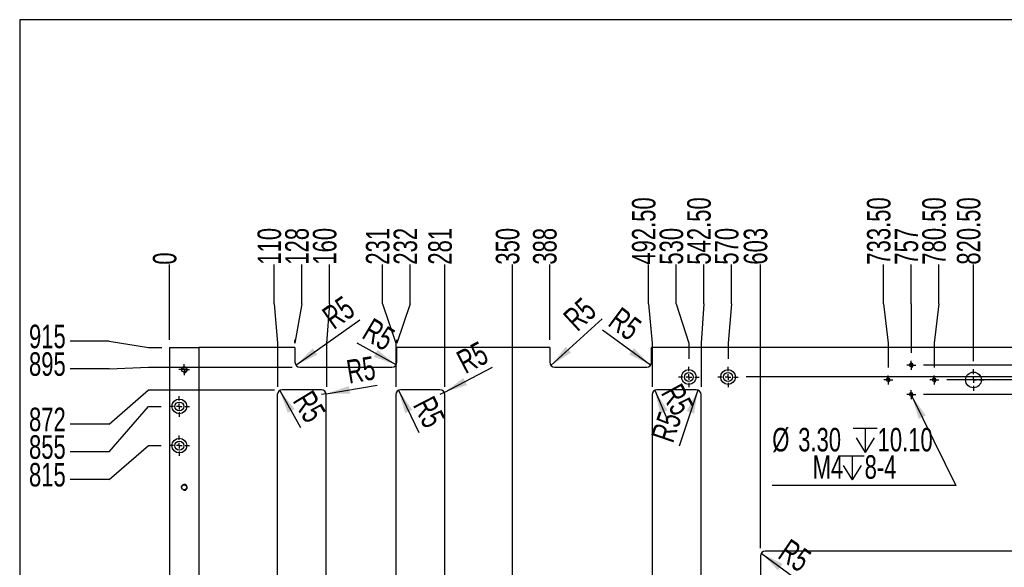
# Model space of a CAD drawing. Extents: x 14 to 410, y -22 to 279.
# Tile 11 of 16: x 20 to 146, y 209 to 279. Entities that reach past the tile are written whole.
import ezdxf

# ---------------------------------------------------------------- set-up
doc = ezdxf.new("R2010")
doc.units = 0
doc.linetypes.add('SLD-實線', pattern=[0])
doc.layers.get('0').update_dxf_attribs({"linetype": 'CONTINUOUS'})
doc.styles.add('SLDTEXTSTYLE0', font='TXT', dxfattribs={"width": 0.7})
doc.dimstyles.new('SLDDIMSTYLE0', dxfattribs={"dimtxt": 3, "dimasz": 3, "dimexe": 0, "dimexo": 0.0625, "dimgap": 0.75, "dimtad": 0, "dimtih": 1, "dimtoh": 1, "dimdec": 0, "dimlfac": 8, "dimrnd": 1e-09, "dimdsep": 46, "dimtxsty": 'SLDTEXTSTYLE0', "dimblk1": 'NONE', "dimblk2": 'NONE', "dimsah": 1, "dimcen": 0.09, "dimadec": 0, "dimazin": 0, "dimtfac": 1, "dimtdec": 3, "dimtofl": 0, "dimtmove": 0, "dimatfit": 3, "dimldrblk": 'NONE', "dimfxl": 0, "dimtolj": 1, "dimtzin": 12, "dimarcsym": 0})
doc.dimstyles.new('SLDDIMSTYLE1', dxfattribs={"dimtxt": 3, "dimasz": 3, "dimexe": 0, "dimexo": 0.0625, "dimgap": 0.75, "dimtad": 0, "dimtih": 1, "dimtoh": 1, "dimlfac": 8, "dimrnd": 1e-09, "dimzin": 12, "dimdsep": 46, "dimtxsty": 'SLDTEXTSTYLE0', "dimblk1": 'NONE', "dimblk2": 'NONE', "dimsah": 1, "dimcen": 0.09, "dimadec": 0, "dimazin": 0, "dimtfac": 1, "dimtdec": 3, "dimtofl": 0, "dimtmove": 0, "dimatfit": 3, "dimldrblk": 'NONE', "dimfxl": 0, "dimtolj": 1, "dimtzin": 12, "dimarcsym": 0})
doc.dimstyles.new('SLDDIMSTYLE4', dxfattribs={"dimtxt": 3, "dimasz": 3, "dimexe": 0, "dimexo": 0.0625, "dimgap": 0.75, "dimtad": 0, "dimtih": 1, "dimtoh": 1, "dimlfac": 8, "dimrnd": 1e-09, "dimzin": 4, "dimdsep": 46, "dimtxsty": 'SLDTEXTSTYLE0', "dimblk1": 'NONE', "dimblk2": 'NONE', "dimsah": 1, "dimcen": 0.09, "dimadec": 0, "dimazin": 0, "dimtfac": 1, "dimtdec": 3, "dimtofl": 0, "dimtmove": 0, "dimatfit": 3, "dimldrblk": 'NONE', "dimfxl": 0, "dimtolj": 1, "dimtzin": 12, "dimarcsym": 0})
doc.dimstyles.new('SLDDIMSTYLE5', dxfattribs={"dimtxt": 3, "dimasz": 3, "dimexe": 0, "dimexo": 0.0625, "dimgap": 0.75, "dimtad": 1, "dimlfac": 8, "dimrnd": 1e-09, "dimzin": 12, "dimdsep": 46, "dimtxsty": 'SLDTEXTSTYLE0', "dimsah": 1, "dimcen": 0, "dimadec": 0, "dimazin": 0, "dimtfac": 1, "dimtdec": 3, "dimtofl": 0, "dimtmove": 1, "dimatfit": 3, "dimfxl": 0, "dimtolj": 1, "dimtzin": 12, "dimarcsym": 0})
doc.dimstyles.new('SLDDIMSTYLE6', dxfattribs={"dimtxt": 3, "dimasz": 3, "dimexe": 0, "dimexo": 0.0625, "dimgap": 0.75, "dimtad": 1, "dimlfac": 8, "dimrnd": 1e-09, "dimzin": 12, "dimdsep": 46, "dimtxsty": 'SLDTEXTSTYLE0', "dimsah": 1, "dimcen": 0, "dimadec": 0, "dimazin": 0, "dimtfac": 1, "dimtdec": 3, "dimtofl": 0, "dimtmove": 0, "dimatfit": 3, "dimfxl": 0, "dimtolj": 1, "dimtzin": 12, "dimarcsym": 0})
doc.dimstyles.new('SLDDIMSTYLE9', dxfattribs={"dimtxt": 3, "dimasz": 3, "dimexe": 0, "dimexo": 0.0625, "dimgap": 0.75, "dimtad": 0, "dimtih": 1, "dimtoh": 1, "dimlfac": 8, "dimrnd": 1e-09, "dimzin": 4, "dimdsep": 46, "dimtxsty": 'SLDTEXTSTYLE0', "dimblk1": 'NONE', "dimsah": 1, "dimcen": 0, "dimadec": 0, "dimazin": 0, "dimtfac": 1, "dimtdec": 3, "dimtmove": 0, "dimatfit": 3, "dimldrblk": 'NONE', "dimfxl": 0, "dimtolj": 1, "dimtzin": 12, "dimarcsym": 0})

# ---------------------------------------------------------------- blocks, each defined once
blk = doc.blocks.new('_D_54')
at = {"color": 7, "linetype": 'SLD-實線', "transparency": 16777216}
for p, q in [((31.43, 219.87), (36.43, 224.2)), ((36.43, 224.2), (38.05, 224.2)), ((31.43, 219.87), (26.43, 219.87))]:
    blk.add_line(p, q, dxfattribs=at)
at = {"color": 7, "linetype": 'SLD-實線', "transparency": 16777216, "insert": (21.19, 221.99), "char_height": 3, "attachment_point": 1, "style": 'SLDTEXTSTYLE0'}
blk.add_mtext('815', dxfattribs=at)
blk = doc.blocks.new('_NONE')
blk = doc.blocks.new('_D_55')
at = {"color": 7, "linetype": 'SLD-實線', "transparency": 16777216}
for p, q in [((31.43, 223.39), (36.43, 229.2)), ((36.43, 229.2), (38.05, 229.2)), ((31.43, 223.39), (26.43, 223.39))]:
    blk.add_line(p, q, dxfattribs=at)
at = {"color": 7, "linetype": 'SLD-實線', "transparency": 16777216, "insert": (21.19, 225.52), "char_height": 3, "attachment_point": 1, "style": 'SLDTEXTSTYLE0'}
blk.add_mtext('855', dxfattribs=at)
blk = doc.blocks.new('_D_56')
at = {"color": 7, "linetype": 'SLD-實線', "transparency": 16777216}
for p, q in [((31.43, 226.92), (36.43, 231.32)), ((36.43, 231.32), (52.49, 231.32)), ((31.43, 226.92), (26.43, 226.92))]:
    blk.add_line(p, q, dxfattribs=at)
at = {"color": 7, "linetype": 'SLD-實線', "transparency": 16777216, "insert": (21.19, 229.04), "char_height": 3, "attachment_point": 1, "style": 'SLDTEXTSTYLE0'}
blk.add_mtext('872', dxfattribs=at)
blk = doc.blocks.new('_D_57')
at = {"color": 7, "linetype": 'SLD-實線', "transparency": 16777216}
for p, q in [((31.43, 233.97), (26.43, 233.97)), ((31.43, 233.97), (36.43, 234.2)), ((36.43, 234.2), (54.74, 234.2))]:
    blk.add_line(p, q, dxfattribs=at)
at = {"color": 7, "linetype": 'SLD-實線', "transparency": 16777216, "insert": (21.19, 236.1), "char_height": 3, "attachment_point": 1, "style": 'SLDTEXTSTYLE0'}
blk.add_mtext('895', dxfattribs=at)
blk = doc.blocks.new('_D_58')
at = {"color": 7, "linetype": 'SLD-實線', "transparency": 16777216}
for p, q in [((31.43, 237.5), (26.43, 237.5)), ((31.43, 237.5), (36.43, 236.7)), ((36.43, 236.7), (38.12, 236.7))]:
    blk.add_line(p, q, dxfattribs=at)
at = {"color": 7, "linetype": 'SLD-實線', "transparency": 16777216, "insert": (21.19, 239.62), "char_height": 3, "attachment_point": 1, "style": 'SLDTEXTSTYLE0'}
blk.add_mtext('915', dxfattribs=at)
blk = doc.blocks.new('_D_59')
at = {"color": 7, "linetype": 'SLD-實線', "transparency": 16777216}
blk.add_line((39.12, 237.7), (39.12, 247.27), dxfattribs=at)
at = {"color": 7, "linetype": 'SLD-實線', "transparency": 16777216, "insert": (36.99, 247.27), "char_height": 3, "attachment_point": 1, "rotation": 90, "style": 'SLDTEXTSTYLE0'}
blk.add_mtext('0', dxfattribs=at)
blk = doc.blocks.new('_D_60')
at = {"color": 7, "linetype": 'SLD-實線', "transparency": 16777216}
for p, q in [((52.46, 242.27), (52.46, 247.27)), ((52.46, 242.27), (52.87, 237.27)), ((52.87, 237.27), (52.87, 231.7))]:
    blk.add_line(p, q, dxfattribs=at)
at = {"color": 7, "linetype": 'SLD-實線', "transparency": 16777216, "insert": (50.34, 247.27), "char_height": 3, "attachment_point": 1, "rotation": 90, "style": 'SLDTEXTSTYLE0'}
blk.add_mtext('110', dxfattribs=at)
blk = doc.blocks.new('_D_61')
at = {"color": 7, "linetype": 'SLD-實線', "transparency": 16777216}
for p, q in [((55.99, 242.27), (55.99, 247.27)), ((55.99, 242.27), (55.12, 237.27)), ((55.12, 237.27), (55.12, 237.7))]:
    blk.add_line(p, q, dxfattribs=at)
at = {"color": 7, "linetype": 'SLD-實線', "transparency": 16777216, "insert": (53.87, 247.27), "char_height": 3, "attachment_point": 1, "rotation": 90, "style": 'SLDTEXTSTYLE0'}
blk.add_mtext('128', dxfattribs=at)
blk = doc.blocks.new('_D_62')
at = {"color": 7, "linetype": 'SLD-實線', "transparency": 16777216}
for p, q in [((59.52, 242.27), (59.52, 247.27)), ((59.52, 242.27), (59.12, 237.27)), ((59.12, 237.27), (59.12, 231.7))]:
    blk.add_line(p, q, dxfattribs=at)
at = {"color": 7, "linetype": 'SLD-實線', "transparency": 16777216, "insert": (57.4, 247.27), "char_height": 3, "attachment_point": 1, "rotation": 90, "style": 'SLDTEXTSTYLE0'}
blk.add_mtext('160', dxfattribs=at)
blk = doc.blocks.new('_D_63')
at = {"color": 7, "linetype": 'SLD-實線', "transparency": 16777216}
for p, q in [((66.29, 242.27), (66.29, 247.27)), ((66.29, 242.27), (67.99, 237.27)), ((67.99, 237.27), (67.99, 231.7))]:
    blk.add_line(p, q, dxfattribs=at)
at = {"color": 7, "linetype": 'SLD-實線', "transparency": 16777216, "insert": (64.17, 247.27), "char_height": 3, "attachment_point": 1, "rotation": 90, "style": 'SLDTEXTSTYLE0'}
blk.add_mtext('231', dxfattribs=at)
blk = doc.blocks.new('_D_64')
at = {"color": 7, "linetype": 'SLD-實線', "transparency": 16777216}
for p, q in [((69.82, 242.27), (69.82, 247.27)), ((69.82, 242.27), (68.12, 237.27)), ((68.12, 237.27), (68.12, 237.7))]:
    blk.add_line(p, q, dxfattribs=at)
at = {"color": 7, "linetype": 'SLD-實線', "transparency": 16777216, "insert": (67.7, 247.27), "char_height": 3, "attachment_point": 1, "rotation": 90, "style": 'SLDTEXTSTYLE0'}
blk.add_mtext('232', dxfattribs=at)
blk = doc.blocks.new('_D_65')
at = {"color": 7, "linetype": 'SLD-實線', "transparency": 16777216}
blk.add_line((74.24, 231.7), (74.24, 247.27), dxfattribs=at)
at = {"color": 7, "linetype": 'SLD-實線', "transparency": 16777216, "insert": (72.12, 247.27), "char_height": 3, "attachment_point": 1, "rotation": 90, "style": 'SLDTEXTSTYLE0'}
blk.add_mtext('281', dxfattribs=at)
blk = doc.blocks.new('_D_66')
at = {"color": 7, "linetype": 'SLD-實線', "transparency": 16777216}
blk.add_line((82.87, 199.01), (82.87, 247.27), dxfattribs=at)
at = {"color": 7, "linetype": 'SLD-實線', "transparency": 16777216, "insert": (80.74, 247.27), "char_height": 3, "attachment_point": 1, "rotation": 90, "style": 'SLDTEXTSTYLE0'}
blk.add_mtext('350', dxfattribs=at)
blk = doc.blocks.new('_D_67')
at = {"color": 7, "linetype": 'SLD-實線', "transparency": 16777216}
blk.add_line((87.62, 237.7), (87.62, 247.27), dxfattribs=at)
at = {"color": 7, "linetype": 'SLD-實線', "transparency": 16777216, "insert": (85.49, 247.27), "char_height": 3, "attachment_point": 1, "rotation": 90, "style": 'SLDTEXTSTYLE0'}
blk.add_mtext('388', dxfattribs=at)
blk = doc.blocks.new('_D_68')
at = {"color": 7, "linetype": 'SLD-實線', "transparency": 16777216}
for p, q in [((100.23, 242.27), (100.23, 247.27)), ((100.23, 242.27), (100.68, 237.27)), ((100.68, 237.27), (100.68, 231.7))]:
    blk.add_line(p, q, dxfattribs=at)
at = {"color": 7, "linetype": 'SLD-實線', "transparency": 16777216, "insert": (98.11, 247.27), "char_height": 3, "attachment_point": 1, "rotation": 90, "style": 'SLDTEXTSTYLE0'}
blk.add_mtext('492.50', dxfattribs=at)
blk = doc.blocks.new('_D_69')
at = {"color": 7, "linetype": 'SLD-實線', "transparency": 16777216}
for p, q in [((103.76, 242.27), (103.76, 247.27)), ((103.76, 242.27), (105.37, 237.27)), ((105.37, 237.27), (105.37, 235.26))]:
    blk.add_line(p, q, dxfattribs=at)
at = {"color": 7, "linetype": 'SLD-實線', "transparency": 16777216, "insert": (101.64, 247.27), "char_height": 3, "attachment_point": 1, "rotation": 90, "style": 'SLDTEXTSTYLE0'}
blk.add_mtext('530', dxfattribs=at)
blk = doc.blocks.new('_D_70')
at = {"color": 7, "linetype": 'SLD-實線', "transparency": 16777216}
for p, q in [((107.29, 242.27), (107.29, 247.27)), ((107.29, 242.27), (106.93, 237.27)), ((106.93, 237.27), (106.93, 231.7))]:
    blk.add_line(p, q, dxfattribs=at)
at = {"color": 7, "linetype": 'SLD-實線', "transparency": 16777216, "insert": (105.16, 247.27), "char_height": 3, "attachment_point": 1, "rotation": 90, "style": 'SLDTEXTSTYLE0'}
blk.add_mtext('542.50', dxfattribs=at)
blk = doc.blocks.new('_D_71')
at = {"color": 7, "linetype": 'SLD-實線', "transparency": 16777216}
for p, q in [((110.81, 242.27), (110.81, 247.27)), ((110.81, 242.27), (110.37, 237.27)), ((110.37, 237.27), (110.37, 235.26))]:
    blk.add_line(p, q, dxfattribs=at)
at = {"color": 7, "linetype": 'SLD-實線', "transparency": 16777216, "insert": (108.69, 247.27), "char_height": 3, "attachment_point": 1, "rotation": 90, "style": 'SLDTEXTSTYLE0'}
blk.add_mtext('570', dxfattribs=at)
blk = doc.blocks.new('_D_72')
at = {"color": 7, "linetype": 'SLD-實線', "transparency": 16777216}
blk.add_line((114.49, 211.14), (114.49, 247.27), dxfattribs=at)
at = {"color": 7, "linetype": 'SLD-實線', "transparency": 16777216, "insert": (112.37, 247.27), "char_height": 3, "attachment_point": 1, "rotation": 90, "style": 'SLDTEXTSTYLE0'}
blk.add_mtext('603', dxfattribs=at)
blk = doc.blocks.new('_D_73')
at = {"color": 7, "linetype": 'SLD-實線', "transparency": 16777216}
for p, q in [((130.21, 242.27), (130.21, 247.27)), ((130.21, 242.27), (130.8, 237.27)), ((130.8, 237.27), (130.8, 234.15))]:
    blk.add_line(p, q, dxfattribs=at)
at = {"color": 7, "linetype": 'SLD-實線', "transparency": 16777216, "insert": (128.09, 247.27), "char_height": 3, "attachment_point": 1, "rotation": 90, "style": 'SLDTEXTSTYLE0'}
blk.add_mtext('733.50', dxfattribs=at)
blk = doc.blocks.new('_D_74')
at = {"color": 7, "linetype": 'SLD-實線', "transparency": 16777216}
for p, q in [((133.74, 242.27), (133.74, 247.27)), ((133.74, 242.27), (133.74, 237.27)), ((133.74, 237.27), (133.74, 236.03))]:
    blk.add_line(p, q, dxfattribs=at)
at = {"color": 7, "linetype": 'SLD-實線', "transparency": 16777216, "insert": (131.62, 247.27), "char_height": 3, "attachment_point": 1, "rotation": 90, "style": 'SLDTEXTSTYLE0'}
blk.add_mtext('757', dxfattribs=at)
blk = doc.blocks.new('_D_75')
at = {"color": 7, "linetype": 'SLD-實線', "transparency": 16777216}
for p, q in [((137.27, 242.27), (137.27, 247.27)), ((137.27, 242.27), (136.68, 237.27)), ((136.68, 237.27), (136.68, 234.15))]:
    blk.add_line(p, q, dxfattribs=at)
at = {"color": 7, "linetype": 'SLD-實線', "transparency": 16777216, "insert": (135.15, 247.27), "char_height": 3, "attachment_point": 1, "rotation": 90, "style": 'SLDTEXTSTYLE0'}
blk.add_mtext('780.50', dxfattribs=at)
blk = doc.blocks.new('_D_76')
at = {"color": 7, "linetype": 'SLD-實線', "transparency": 16777216}
blk.add_line((141.68, 234.95), (141.68, 247.27), dxfattribs=at)
at = {"color": 7, "linetype": 'SLD-實線', "transparency": 16777216, "insert": (139.56, 247.27), "char_height": 3, "attachment_point": 1, "rotation": 90, "style": 'SLDTEXTSTYLE0'}
blk.add_mtext('820.50', dxfattribs=at)
blk = doc.blocks.new('_D_77')
at = {"color": 7, "linetype": 'SLD-實線', "transparency": 16777216}
for p, q in [((195.81, 242.27), (195.81, 247.27)), ((195.81, 242.27), (197.49, 237.27)), ((197.49, 237.27), (197.49, 211.14))]:
    blk.add_line(p, q, dxfattribs=at)
at = {"color": 7, "linetype": 'SLD-實線', "transparency": 16777216, "insert": (193.69, 247.27), "char_height": 3, "attachment_point": 1, "rotation": 90, "style": 'SLDTEXTSTYLE0'}
blk.add_mtext('1267', dxfattribs=at)
blk = doc.blocks.new('_D_78')
at = {"color": 7, "linetype": 'SLD-實線', "transparency": 16777216}
for p, q in [((199.34, 242.27), (199.34, 247.27)), ((199.34, 242.27), (199.12, 237.27)), ((199.12, 237.27), (199.12, 231.51))]:
    blk.add_line(p, q, dxfattribs=at)
at = {"color": 7, "linetype": 'SLD-實線', "transparency": 16777216, "insert": (197.22, 247.27), "char_height": 3, "attachment_point": 1, "rotation": 90, "style": 'SLDTEXTSTYLE0'}
blk.add_mtext('1280', dxfattribs=at)
blk = doc.blocks.new('_D_99')
at = {"color": 7, "linetype": 'SLD-實線', "transparency": 16777216}
for p, q in [((201.19, 230.7), (135.32, 230.7)), ((206.19, 222.59), (201.19, 230.7)), ((206.19, 222.59), (211.19, 222.59))]:
    blk.add_line(p, q, dxfattribs=at)
at = {"color": 7, "linetype": 'SLD-實線', "transparency": 16777216, "insert": (211.19, 224.71), "char_height": 3, "attachment_point": 1, "style": 'SLDTEXTSTYLE0'}
blk.add_mtext('867', dxfattribs=at)
blk = doc.blocks.new('_D_100')
at = {"color": 7, "linetype": 'SLD-實線', "transparency": 16777216}
for p, q in [((201.19, 232.57), (138.26, 232.57)), ((206.19, 226.12), (201.19, 232.57)), ((206.19, 226.12), (211.19, 226.12))]:
    blk.add_line(p, q, dxfattribs=at)
at = {"color": 7, "linetype": 'SLD-實線', "transparency": 16777216, "insert": (211.19, 228.24), "char_height": 3, "attachment_point": 1, "style": 'SLDTEXTSTYLE0'}
blk.add_mtext('882', dxfattribs=at)
blk = doc.blocks.new('_D_101')
at = {"color": 7, "linetype": 'SLD-實線', "transparency": 16777216}
for p, q in [((201.19, 232.95), (112.68, 232.95)), ((206.19, 229.64), (201.19, 232.95)), ((206.19, 229.64), (211.19, 229.64))]:
    blk.add_line(p, q, dxfattribs=at)
at = {"color": 7, "linetype": 'SLD-實線', "transparency": 16777216, "insert": (211.19, 231.77), "char_height": 3, "attachment_point": 1, "style": 'SLDTEXTSTYLE0'}
blk.add_mtext('885', dxfattribs=at)
blk = doc.blocks.new('_D_102')
at = {"color": 7, "linetype": 'SLD-實線', "transparency": 16777216}
for p, q in [((201.19, 234.45), (135.32, 234.45)), ((206.19, 233.17), (201.19, 234.45)), ((206.19, 233.17), (211.19, 233.17))]:
    blk.add_line(p, q, dxfattribs=at)
at = {"color": 7, "linetype": 'SLD-實線', "transparency": 16777216, "insert": (211.19, 235.29), "char_height": 3, "attachment_point": 1, "style": 'SLDTEXTSTYLE0'}
blk.add_mtext('897', dxfattribs=at)
blk = doc.blocks.new('_D_104')
at = {"color": 7, "linetype": 'SLD-實線', "transparency": 16777216}
blk.add_line((55.23, 234.46), (63.41, 240.24), dxfattribs=at)
blk.add_solid([(55.23, 234.46), (57.97, 235.78), (57.39, 236.6)], dxfattribs=at)
at = {"color": 7, "linetype": 'SLD-實線', "transparency": 16777216, "insert": (58.33, 241.36), "char_height": 3, "attachment_point": 1, "rotation": 35.4802, "style": 'SLDTEXTSTYLE0'}
blk.add_mtext('R5', dxfattribs=at)
blk = doc.blocks.new('_D_105')
at = {"color": 7, "linetype": 'SLD-實線', "transparency": 16777216}
blk.add_line((68.03, 234.5), (63.06, 237.26), dxfattribs=at)
blk.add_solid([(68.03, 234.5), (65.65, 236.4), (65.16, 235.52)], dxfattribs=at)
at = {"color": 7, "linetype": 'SLD-實線', "transparency": 16777216, "insert": (65.03, 240.59), "char_height": 3, "attachment_point": 1, "rotation": 329.2693, "style": 'SLDTEXTSTYLE0'}
blk.add_mtext('R5', dxfattribs=at)
blk = doc.blocks.new('_D_106')
at = {"color": 7, "linetype": 'SLD-實線', "transparency": 16777216}
blk.add_line((87.78, 234.4), (94.3, 240.37), dxfattribs=at)
blk.add_solid([(87.78, 234.4), (90.33, 236.06), (89.66, 236.79)], dxfattribs=at)
at = {"color": 7, "linetype": 'SLD-實線', "transparency": 16777216, "insert": (89.11, 240.83), "char_height": 3, "attachment_point": 1, "rotation": 42.8615, "style": 'SLDTEXTSTYLE0'}
blk.add_mtext('R5', dxfattribs=at)
blk = doc.blocks.new('_D_107')
at = {"color": 7, "linetype": 'SLD-實線', "transparency": 16777216}
blk.add_line((100.49, 234.45), (94.37, 238.9), dxfattribs=at)
blk.add_solid([(100.49, 234.45), (98.36, 236.62), (97.77, 235.81)], dxfattribs=at)
at = {"color": 7, "linetype": 'SLD-實線', "transparency": 16777216, "insert": (96.68, 242.01), "char_height": 3, "attachment_point": 1, "rotation": 323.3205, "style": 'SLDTEXTSTYLE0'}
blk.add_mtext('R5', dxfattribs=at)
blk = doc.blocks.new('_D_108')
at = {"color": 7, "linetype": 'SLD-實線', "transparency": 16777216}
blk.add_line((53.17, 231.23), (55.82, 226.49), dxfattribs=at)
blk.add_solid([(53.17, 231.23), (54.2, 228.37), (55.07, 228.86)], dxfattribs=at)
at = {"color": 7, "linetype": 'SLD-實線', "transparency": 16777216, "insert": (57.32, 231.48), "char_height": 3, "attachment_point": 1, "rotation": 301.2096, "style": 'SLDTEXTSTYLE0'}
blk.add_mtext('R5', dxfattribs=at)
blk = doc.blocks.new('_D_109')
at = {"color": 7, "linetype": 'SLD-實線', "transparency": 16777216}
for q in [(65.59, 231.9), (58.49, 230.7)]:
    blk.add_line((59.11, 230.8), q, dxfattribs=at)
blk.add_solid([(59.11, 230.8), (62.15, 230.81), (61.98, 231.79)], dxfattribs=at)
at = {"color": 7, "linetype": 'SLD-實線', "transparency": 16777216, "insert": (61.52, 235.05), "char_height": 3, "attachment_point": 1, "rotation": 9.5836, "style": 'SLDTEXTSTYLE0'}
blk.add_mtext('R5', dxfattribs=at)
blk = doc.blocks.new('_D_110')
at = {"color": 7, "linetype": 'SLD-實線', "transparency": 16777216}
blk.add_line((68.33, 231.25), (70.92, 225.88), dxfattribs=at)
blk.add_solid([(68.33, 231.25), (69.18, 228.33), (70.09, 228.77)], dxfattribs=at)
at = {"color": 7, "linetype": 'SLD-實線', "transparency": 16777216, "insert": (72.77, 230.76), "char_height": 3, "attachment_point": 1, "rotation": 297.2182, "style": 'SLDTEXTSTYLE0'}
blk.add_mtext('R5', dxfattribs=at)
blk = doc.blocks.new('_D_111')
at = {"color": 7, "linetype": 'SLD-實線', "transparency": 16777216}
for q in [(80.32, 234.2), (73.62, 230.7)]:
    blk.add_line((74.17, 230.99), q, dxfattribs=at)
blk.add_solid([(74.17, 230.99), (77.06, 231.93), (76.6, 232.82)], dxfattribs=at)
at = {"color": 7, "linetype": 'SLD-實線', "transparency": 16777216, "insert": (75.46, 235.95), "char_height": 3, "attachment_point": 1, "rotation": 27.5801, "style": 'SLDTEXTSTYLE0'}
blk.add_mtext('R5', dxfattribs=at)
blk = doc.blocks.new('_D_112')
at = {"color": 7, "linetype": 'SLD-實線', "transparency": 16777216}
blk.add_line((101.01, 231.25), (102.64, 227.45), dxfattribs=at)
blk.add_solid([(101.01, 231.25), (101.73, 228.29), (102.65, 228.69)], dxfattribs=at)
at = {"color": 7, "linetype": 'SLD-實線', "transparency": 16777216, "insert": (104.38, 232.36), "char_height": 3, "attachment_point": 1, "rotation": 298.4437, "style": 'SLDTEXTSTYLE0'}
blk.add_mtext('R5', dxfattribs=at)
blk = doc.blocks.new('_D_113')
at = {"color": 7, "linetype": 'SLD-實線', "transparency": 16777216}
blk.add_line((106.51, 231.29), (104.15, 224.12), dxfattribs=at)
blk.add_solid([(106.51, 231.29), (105.09, 228.6), (106.04, 228.28)], dxfattribs=at)
at = {"color": 7, "linetype": 'SLD-實線', "transparency": 16777216, "insert": (100.49, 225.37), "char_height": 3, "attachment_point": 1, "rotation": 71.1706, "style": 'SLDTEXTSTYLE0'}
blk.add_mtext('R5', dxfattribs=at)
blk = doc.blocks.new('_D_114')
at = {"color": 7, "linetype": 'SLD-實線', "transparency": 16777216}
blk.add_line((114.6, 210.49), (118.95, 207.29), dxfattribs=at)
blk.add_solid([(114.6, 210.49), (116.72, 208.31), (117.31, 209.11)], dxfattribs=at)
at = {"color": 7, "linetype": 'SLD-實線', "transparency": 16777216, "insert": (118.25, 212.45), "char_height": 3, "attachment_point": 1, "rotation": 325.717, "style": 'SLDTEXTSTYLE0'}
blk.add_mtext('R5', dxfattribs=at)
blk = doc.blocks.new('SW_SYMBOL_HOLE_DEPTH')
at = {"color": 0, "linetype": 'SLD-實線'}
for p, q in [((0, 875), (800, 875)), ((400, 875), (400, 75)), ((100, 555), (400, 75)), ((700, 555), (400, 75))]:
    blk.add_line(p, q, dxfattribs=at)
blk = doc.blocks.new('_D_151')
at = {"color": 7, "linetype": 'SLD-實線', "transparency": 16777216}
for p, q in [((133.65, 230.88), (133.83, 230.51)), ((133.83, 230.51), (139.43, 219.1)), ((139.43, 219.1), (116.01, 219.1))]:
    blk.add_line(p, q, dxfattribs=at)
blk.add_solid([(133.83, 230.51), (134.7, 227.6), (135.6, 228.04)], dxfattribs=at)
at = {"color": 7, "linetype": 'SLD-實線', "transparency": 16777216, "xscale": 0.003867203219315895, "yscale": 0.003867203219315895, "zscale": 0.003867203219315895}
for p in [(126.31, 223.03), (124.65, 219.53)]:
    blk.add_blockref('SW_SYMBOL_HOLE_DEPTH', p, dxfattribs=at)
at = {"color": 7, "linetype": 'SLD-實線', "transparency": 16777216, "char_height": 3, "attachment_point": 1, "style": 'SLDTEXTSTYLE0'}
for s, insert in [('%%c', (116.01, 226.46)), ('3.30', (119.32, 226.46)), ('10.10', (129.45, 226.46)), ('M4', (121.16, 222.97)), ('8-4', (127.79, 222.97))]:
    blk.add_mtext(s, dxfattribs=dict(at, insert=insert))
blk = doc.blocks.new('SW_CENTERMARKSYMBOL_0')
at = {"color": 0, "linetype": 'SLD-實線'}
for p, q in [((-0.375, 0), (-0.6875, 0)), ((0, 0), (-0.375, 0)), ((0, 0.375), (0, 0.6875)), ((0, 0), (0, 0.375)), ((0, 0), (0, -0.375)), ((0, 0), (0.375, 0)), ((0.375, 0), (0.6875, 0)), ((0, -0.375), (0, -0.6875))]:
    blk.add_line(p, q, dxfattribs=at)
blk = doc.blocks.new('SW_CENTERMARKSYMBOL_20')
at = {"color": 0, "linetype": 'SLD-實線'}
for p, q in [((0, 0.75), (0, 1.3125)), ((-0.75, 0), (-1.3125, 0)), ((0, 0), (-0.375, 0)), ((0, 0), (0, 0.375)), ((0, 0), (0, -0.375)), ((0, 0), (0.375, 0)), ((0.75, 0), (1.3125, 0)), ((0, -0.75), (0, -1.3125))]:
    blk.add_line(p, q, dxfattribs=at)
blk = doc.blocks.new('SW_CENTERMARKSYMBOL_21')
at = {"color": 0, "linetype": 'SLD-實線'}
for p, q in [((0, 0.75), (0, 1.3125)), ((-0.75, 0), (-1.3125, 0)), ((0, 0), (-0.375, 0)), ((0, 0), (0, 0.375)), ((0, 0), (0, -0.375)), ((0, 0), (0.375, 0)), ((0.75, 0), (1.3125, 0)), ((0, -0.75), (0, -1.3125))]:
    blk.add_line(p, q, dxfattribs=at)
blk = doc.blocks.new('SW_CENTERMARKSYMBOL_42')
at = {"color": 0, "linetype": 'SLD-實線'}
for p, q in [((0, 0.75), (0, 1.3125)), ((-0.75, 0), (-1.3125, 0)), ((0, 0), (-0.375, 0)), ((0, 0), (0, 0.375)), ((0, 0), (0, -0.375)), ((0, 0), (0.375, 0)), ((0.75, 0), (1.3125, 0)), ((0, -0.75), (0, -1.3125))]:
    blk.add_line(p, q, dxfattribs=at)
blk = doc.blocks.new('SW_CENTERMARKSYMBOL_43')
at = {"color": 0, "linetype": 'SLD-實線'}
for p, q in [((0, 0.75), (0, 1.3125)), ((-0.75, 0), (-1.3125, 0)), ((0, 0), (-0.375, 0)), ((0, 0), (0, 0.375)), ((0, 0), (0, -0.375)), ((0, 0), (0.375, 0)), ((0.75, 0), (1.3125, 0)), ((0, -0.75), (0, -1.3125))]:
    blk.add_line(p, q, dxfattribs=at)
blk = doc.blocks.new('SW_CENTERMARKSYMBOL_44')
at = {"color": 0, "linetype": 'SLD-實線'}
for p, q in [((-0.375, 0), (-0.58125, 0)), ((0, 0), (-0.375, 0)), ((0, 0.375), (0, 0.58125)), ((0, 0), (0, 0.375)), ((0, 0), (0, -0.375)), ((0, 0), (0.375, 0)), ((0.375, 0), (0.58125, 0)), ((0, -0.375), (0, -0.58125))]:
    blk.add_line(p, q, dxfattribs=at)
blk = doc.blocks.new('SW_CENTERMARKSYMBOL_45')
at = {"color": 0, "linetype": 'SLD-實線'}
for p, q in [((-0.375, 0), (-0.58125, 0)), ((0, 0), (-0.375, 0)), ((0, 0.375), (0, 0.58125)), ((0, 0), (0, 0.375)), ((0, 0), (0, -0.375)), ((0, 0), (0.375, 0)), ((0.375, 0), (0.58125, 0)), ((0, -0.375), (0, -0.58125))]:
    blk.add_line(p, q, dxfattribs=at)
blk = doc.blocks.new('SW_CENTERMARKSYMBOL_46')
at = {"color": 0, "linetype": 'SLD-實線'}
for p, q in [((-0.375, 0), (-0.58125, 0)), ((0, 0), (-0.375, 0)), ((0, 0.375), (0, 0.58125)), ((0, 0), (0, 0.375)), ((0, 0), (0, -0.375)), ((0, 0), (0.375, 0)), ((0.375, 0), (0.58125, 0)), ((0, -0.375), (0, -0.58125))]:
    blk.add_line(p, q, dxfattribs=at)
blk = doc.blocks.new('SW_CENTERMARKSYMBOL_47')
at = {"color": 0, "linetype": 'SLD-實線'}
for p, q in [((-0.375, 0), (-0.58125, 0)), ((0, 0), (-0.375, 0)), ((0, 0.375), (0, 0.58125)), ((0, 0), (0, 0.375)), ((0, 0), (0, -0.375)), ((0, 0), (0.375, 0)), ((0.375, 0), (0.58125, 0)), ((0, -0.375), (0, -0.58125))]:
    blk.add_line(p, q, dxfattribs=at)
blk = doc.blocks.new('SW_CENTERMARKSYMBOL_48')
at = {"color": 0, "linetype": 'SLD-實線'}
for p, q in [((0, 0.75), (0, 1.375)), ((-0.75, 0), (-1.375, 0)), ((0, 0), (-0.375, 0)), ((0, 0), (0, 0.375)), ((0, 0), (0, -0.375)), ((0, 0), (0.375, 0)), ((0.75, 0), (1.375, 0)), ((0, -0.75), (0, -1.375))]:
    blk.add_line(p, q, dxfattribs=at)

msp = doc.modelspace()

# ---------------------------------------------------------------- linework, layer by layer
at = {"color": 144, "linetype": 'SLD-實線'}
for p, q in [((400, 278.5), (20, 278.5)), ((20, 278.5), (20, 18.5))]:
    msp.add_line(p, q, dxfattribs=at)
at = {"color": 7, "linetype": 'SLD-實線'}
for p, q in [((39.1161, 236.6979), (39.1161, 201.0729)), ((39.1161, 236.6979), (42.8661, 236.6979)), ((55.1161, 236.6979), (42.8661, 236.6979)), ((42.8661, 236.6979), (42.8661, 200.8229)), ((55.1161, 236.6979), (55.1161, 234.8229)), ((68.1161, 234.8229), (68.1161, 236.6979)), ((87.6161, 236.6979), (68.1161, 236.6979)), ((87.6161, 236.6979), (87.6161, 234.8229)), ((100.6161, 234.8229), (100.6161, 236.6979)), ((200.3661, 236.6979), (100.6161, 236.6979)), ((55.7411, 234.1979), (67.4911, 234.1979)), ((88.2411, 234.1979), (99.9911, 234.1979)), ((58.4911, 231.3229), (53.4911, 231.3229)), ((73.6161, 231.3229), (68.6161, 231.3229)), ((106.3036, 231.3229), (101.3036, 231.3229)), ((52.8661, 230.6979), (52.8661, 167.6979)), ((59.1161, 167.6979), (59.1161, 230.6979)), ((67.9911, 230.6979), (67.9911, 167.6979)), ((74.2411, 167.6979), (74.2411, 230.6979)), ((100.6786, 230.6979), (100.6786, 192.6979)), ((106.9286, 192.6979), (106.9286, 230.6979)), ((114.4911, 210.1354), (114.4911, 205.1354)), ((196.8661, 210.7604), (115.1161, 210.7604))]:
    msp.add_line(p, q, dxfattribs=at)
for centre, radius in [((40.9911, 233.8854), 0.3125), ((105.3661, 232.9479), 0.9375), ((110.3661, 232.9479), 0.9375), ((133.7411, 234.4479), 0.2063), ((105.3661, 232.9479), 0.5625), ((110.3661, 232.9479), 0.5625), ((130.8036, 232.5729), 0.2062), ((136.6786, 232.5729), 0.2062), ((141.6786, 232.5729), 1), ((40.3661, 229.1979), 0.9375), ((133.7411, 230.6979), 0.2062), ((40.3661, 229.1979), 0.5625), ((40.3661, 224.1979), 0.9375), ((40.3661, 224.1979), 0.5625), ((40.9911, 218.8854), 0.3125)]:
    msp.add_circle(centre, radius, dxfattribs=at)
for centre, radius, start, end in [((40.9911, 233.8854), 0.375, 255, 195), ((55.7411, 234.8229), 0.625, 180, 270), ((67.4911, 234.8229), 0.625, 270, 0), ((88.2411, 234.8229), 0.625, 180, 270), ((99.9911, 234.8229), 0.625, 270, 0), ((133.7411, 234.4479), 0.25, 255, 195), ((130.8036, 232.5729), 0.25, 255, 195), ((136.6786, 232.5729), 0.25, 255, 195), ((53.4911, 230.6979), 0.625, 90, 180), ((58.4911, 230.6979), 0.625, 0, 90), ((68.6161, 230.6979), 0.625, 90, 180), ((73.6161, 230.6979), 0.625, 0, 90), ((101.3036, 230.6979), 0.625, 90, 180), ((106.3036, 230.6979), 0.625, 0, 90), ((133.7411, 230.6979), 0.25, 255, 195), ((40.9911, 218.8854), 0.375, 255, 195), ((115.1161, 210.1354), 0.625, 90, 180)]:
    msp.add_arc(centre, radius, start, end, dxfattribs=at)

# ---------------------------------------------------------------- block references
for name, p in [('SW_CENTERMARKSYMBOL_45', (133.7411, 234.4479)), ('SW_CENTERMARKSYMBOL_0', (40.9911, 233.8854)), ('SW_CENTERMARKSYMBOL_42', (105.3661, 232.9479)), ('SW_CENTERMARKSYMBOL_43', (110.3661, 232.9479)), ('SW_CENTERMARKSYMBOL_48', (141.6786, 232.5729)), ('SW_CENTERMARKSYMBOL_44', (130.8036, 232.5729)), ('SW_CENTERMARKSYMBOL_47', (136.6786, 232.5729)), ('SW_CENTERMARKSYMBOL_46', (133.7411, 230.6979)), ('SW_CENTERMARKSYMBOL_21', (40.3661, 229.1979)), ('SW_CENTERMARKSYMBOL_20', (40.3661, 224.1979))]:
    msp.add_blockref(name, p, dxfattribs=at)

# ---------------------------------------------------------------- dimensions: what is measured, and where the dimension line sits
for feature_location, offset, dtype, origin, dimstyle, picture, middle in [((100.6786, 230.6979), (-0.4461, 16.5724), 1, (39.1161, 236.6979), 'SLDDIMSTYLE4', '_D_68', (100.2325, 252.5078)), ((106.9286, 230.6979), (0.357, 16.5724), 1, (39.1161, 236.6979), 'SLDDIMSTYLE4', '_D_70', (107.2857, 252.5078)), ((130.8036, 233.1541), (-0.5891, 14.1162), 1, (39.1161, 236.6979), 'SLDDIMSTYLE4', '_D_73', (130.2145, 252.5078)), ((136.6786, 233.1541), (0.5891, 14.1162), 1, (39.1161, 236.6979), 'SLDDIMSTYLE4', '_D_75', (137.2677, 252.5078)), ((141.6786, 233.9479), (0, 13.3224), 1, (39.1161, 236.6979), 'SLDDIMSTYLE4', '_D_76', (141.6786, 252.5078)), ((197.4911, 210.1354), (-1.6782, 37.1349), 1, (39.1161, 236.6979), 'SLDDIMSTYLE1', '_D_77', (195.813, 250.762)), ((199.1161, 230.5104), (0.2234, 16.7599), 1, (39.1161, 236.6979), 'SLDDIMSTYLE1', '_D_78', (199.3395, 250.762)), ((52.8661, 230.6979), (-0.4016, 16.5724), 1, (39.1161, 236.6979), 'SLDDIMSTYLE1', '_D_60', (52.4645, 249.8891)), ((55.1161, 236.6979), (0.875, 10.5724), 1, (39.1161, 236.6979), 'SLDDIMSTYLE1', '_D_61', (55.9911, 249.8891)), ((59.1161, 230.6979), (0.4016, 16.5724), 1, (39.1161, 236.6979), 'SLDDIMSTYLE1', '_D_62', (59.5177, 249.8891)), ((67.9911, 230.6979), (-1.7008, 16.5724), 1, (39.1161, 236.6979), 'SLDDIMSTYLE1', '_D_63', (66.2903, 249.8891)), ((68.1161, 236.6979), (1.7008, 10.5724), 1, (39.1161, 236.6979), 'SLDDIMSTYLE1', '_D_64', (69.8169, 249.8891)), ((74.2411, 230.6979), (0, 16.5724), 1, (39.1161, 236.6979), 'SLDDIMSTYLE1', '_D_65', (74.2411, 249.8891)), ((82.8661, 198.0104), (0, 49.2599), 1, (39.1161, 236.6979), 'SLDDIMSTYLE1', '_D_66', (82.8661, 249.8891)), ((87.6161, 236.6979), (0, 10.5724), 1, (39.1161, 236.6979), 'SLDDIMSTYLE1', '_D_67', (87.6161, 249.8891)), ((105.3661, 234.2604), (-1.607, 13.0099), 1, (39.1161, 236.6979), 'SLDDIMSTYLE1', '_D_69', (103.7591, 249.8891)), ((110.3661, 234.2604), (0.4461, 13.0099), 1, (39.1161, 236.6979), 'SLDDIMSTYLE1', '_D_71', (110.8123, 249.8891)), ((114.4911, 210.1354), (0, 37.1349), 1, (39.1161, 236.6979), 'SLDDIMSTYLE1', '_D_72', (114.4911, 249.8891)), ((133.7411, 235.0291), (0, 12.2412), 1, (39.1161, 236.6979), 'SLDDIMSTYLE1', '_D_74', (133.7411, 249.8891)), ((39.1161322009, 236.6978686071), (0, 10.5724438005), 1, (39.1161322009, 236.6978686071), 'SLDDIMSTYLE0', '_D_59', (39.1161322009, 248.143229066)), ((39.1161, 236.6979), (-12.6875, 0.8032), 0, (39.1161, 122.3229), 'SLDDIMSTYLE1', '_D_58', (23.8099, 237.501)), ((55.7411, 234.1979), (-29.3125, -0.2234), 0, (39.1161, 122.3229), 'SLDDIMSTYLE1', '_D_57', (23.8099, 233.9745)), ((134.3224, 234.4479), (76.8657, -1.2766), 0, (152.8661, 122.3229), 'SLDDIMSTYLE1', '_D_102', (213.8068, 233.1713)), ((111.6786, 232.9479), (99.5095, -3.3032), 0, (152.8661, 122.3229), 'SLDDIMSTYLE1', '_D_101', (213.8068, 229.6447)), ((137.2599, 232.5729), (73.9282, -6.4547), 0, (152.8661, 122.3229), 'SLDDIMSTYLE1', '_D_100', (213.8068, 226.1181)), ((53.4911, 231.3229), (-27.0625, -4.4016), 0, (39.1161, 122.3229), 'SLDDIMSTYLE1', '_D_56', (23.8099, 226.9213)), ((134.3224, 230.6979), (76.8657, -8.1063), 0, (152.8661, 122.3229), 'SLDDIMSTYLE1', '_D_99', (213.8068, 222.5915)), ((39.0536, 229.1979), (-12.625, -5.8032), 0, (39.1161, 122.3229), 'SLDDIMSTYLE1', '_D_55', (23.8099, 223.3947)), ((39.0536, 224.1979), (-12.625, -4.3297), 0, (39.1161, 122.3229), 'SLDDIMSTYLE1', '_D_54', (23.8099, 219.8681))]:
    dim = msp.add_ordinate_dim(feature_location=feature_location, offset=offset, dtype=dtype, origin=origin, dimstyle=dimstyle, dxfattribs=at)
    dim.commit()
    dim.dimension.update_dxf_attribs({"geometry": picture, "text_midpoint": middle})
for center, mpoint, dimstyle, picture, middle in [((55.7411, 234.8229), (55.2322, 234.4601), 'SLDDIMSTYLE5', '_D_104', (62.1214, 239.3705)), ((88.2411, 234.8229), (87.783, 234.3977), 'SLDDIMSTYLE5', '_D_106', (93.1416, 239.3705)), ((99.9911, 234.8229), (100.4924, 234.4495), 'SLDDIMSTYLE5', '_D_107', (95.615, 238.0823)), ((67.4911, 234.8229), (68.0284, 234.5035), 'SLDDIMSTYLE5', '_D_105', (64.3371, 236.6979)), ((73.6161, 230.6979), (74.1701, 230.9872), 'SLDDIMSTYLE6', '_D_111', (78.9804, 233.4999)), ((58.4911, 230.6979), (59.1074, 230.8019), 'SLDDIMSTYLE6', '_D_109', (64.1165, 231.6477)), ((53.4911, 230.6979), (53.1673, 231.2324), 'SLDDIMSTYLE5', '_D_108', (55.2722, 227.7581)), ((68.6161, 230.6979), (68.3303, 231.2537), 'SLDDIMSTYLE5', '_D_110', (70.414, 227.2024)), ((106.3036, 230.6979), (106.5054, 231.2894), 'SLDDIMSTYLE5', '_D_113', (104.5509, 225.5578)), ((101.3036, 230.6979), (101.0059, 231.2474), 'SLDDIMSTYLE5', '_D_112', (102.3639, 228.7406)), ((115.1161, 210.1354), (114.5997, 210.4874), 'SLDDIMSTYLE5', '_D_114', (117.9298, 208.2173))]:
    dim = msp.add_radius_dim(center=center, mpoint=mpoint, dimstyle=dimstyle, dxfattribs=at)
    dim.commit()
    dim.dimension.update_dxf_attribs({"geometry": picture, "text_midpoint": middle, "dimtype": 164})
dim = msp.add_diameter_dim_2p(p1=(133.6503, 230.883), p2=(133.832, 230.5127), text='<>{\\fGDT;x}10.10\\PM4{\\fGDT;x}8-4', dimstyle='SLDDIMSTYLE9', dxfattribs=at)
dim.commit()
dim.dimension.update_dxf_attribs({"geometry": '_D_151', "text_midpoint": (127.0932, 222.5915), "dimtype": 163})

doc.saveas('drawing.dxf')
